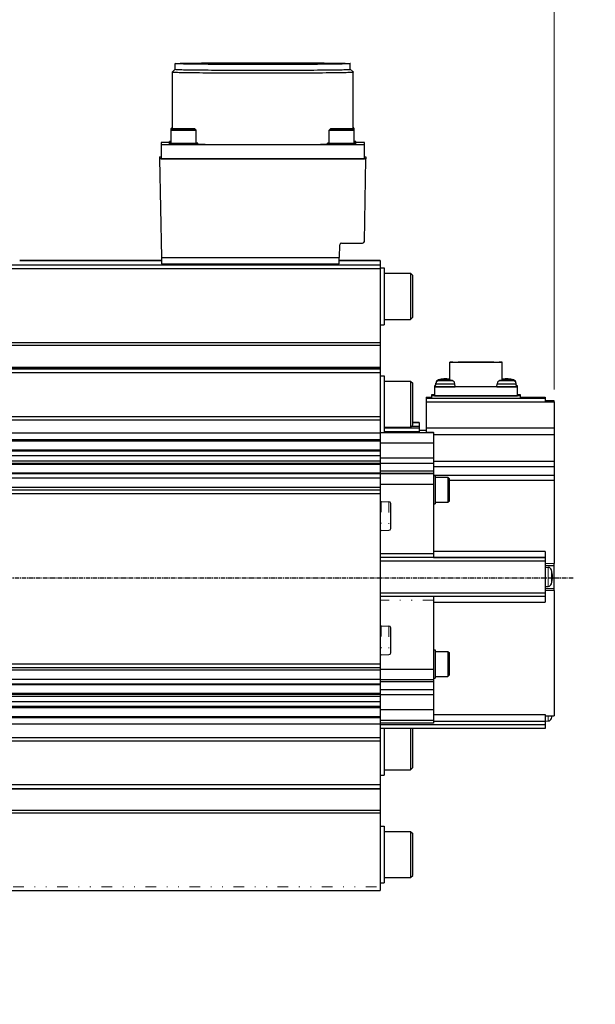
# Model space of a CAD drawing. Header units: inches. Extents: x 0 to 1685, y 0 to 1188.
# Tile 5 of 18: x 609 to 771, y 501 to 778. Entities that reach past the tile are written whole.
import ezdxf

# ---------------------------------------------------------------- set-up
doc = ezdxf.new("R2010")
doc.units = ezdxf.units.IN
doc.linetypes.add('CENTER', pattern=[2, 1.25, -0.25, 0.25, -0.25])
doc.linetypes.add('DASHEDBIDOT', pattern=[12.4, 3, -3, 0.2, -3, 0.2, -3])
doc.layers.add('ATA-CENTER', color=133, linetype='CENTER')
doc.layers.add('Layer0000', color=7, linetype='Continuous', lineweight=25)
doc.styles.get("Standard").update_dxf_attribs({"font": 'simplex.shx'})
doc.dimstyles.new('ata_A1', dxfattribs={"dimtxt": 4.2, "dimasz": 4.2, "dimexe": 2, "dimexo": 2, "dimgap": 2, "dimtad": 0, "dimtih": 1, "dimtoh": 1, "dimdec": 6, "dimdsep": 46, "dimtxsty": 'Standard', "dimcen": 0, "dimclrd": 252, "dimclre": 252, "dimclrt": 4, "dimadec": 6, "dimazin": 2, "dimtfac": 1, "dimtdec": 6, "dimtofl": 0, "dimtmove": 0, "dimatfit": 3, "dimfxl": 0, "dimtolj": 1, "dimtzin": 0, "dimlwd": 0, "dimlwe": 0, "dimarcsym": 0})

# ---------------------------------------------------------------- blocks, each defined once
blk = doc.blocks.new('*D9269')
at = {"layer": 'Defpoints', "color": 0}
for p in [(759.77, 810.31), (192.07, 715.96), (759.77, 669.96)]:
    blk.add_point(p, dxfattribs=at)
at = {"layer": 'Layer0000', "color": 252, "linetype": 'Continuous', "lineweight": 0}
for p, q in [((192.07, 719.96), (192.07, 814.31)), ((759.77, 673.96), (759.77, 814.31)), ((200.47, 810.31), (440.31, 810.31)), ((751.37, 810.31), (481.91, 810.31))]:
    blk.add_line(p, q, dxfattribs=at)
at = {"layer": 'Layer0000', "color": 252}
for points in [[(200.47, 811.71), (200.47, 808.91), (192.07, 810.31)], [(751.37, 808.91), (751.37, 811.71), (759.77, 810.31)]]:
    blk.add_solid(points, dxfattribs=at)
at = {"layer": 'Layer0000', "color": 4, "lineweight": 25, "insert": (461.11, 810.31), "char_height": 8.4, "attachment_point": 5}
blk.add_mtext('\\A1;567.7', dxfattribs=at)
blk = doc.blocks.new('*D9268')
at = {"layer": 'Defpoints', "color": 0}
for p in [(815.07, 841.79), (192.07, 715.96), (815.07, 500.96)]:
    blk.add_point(p, dxfattribs=at)
at = {"layer": 'Layer0000', "color": 252, "linetype": 'Continuous', "lineweight": 0}
for p, q in [((192.07, 719.96), (192.07, 845.79)), ((815.07, 504.96), (815.07, 845.79)), ((200.47, 841.79), (453.17, 841.79)), ((806.67, 841.79), (482.75, 841.79))]:
    blk.add_line(p, q, dxfattribs=at)
at = {"layer": 'Layer0000', "color": 252}
for points in [[(200.47, 843.19), (200.47, 840.39), (192.07, 841.79)], [(806.67, 840.39), (806.67, 843.19), (815.07, 841.79)]]:
    blk.add_solid(points, dxfattribs=at)
at = {"layer": 'Layer0000', "color": 4, "lineweight": 25, "insert": (457.17, 845.99), "char_height": 8.4, "attachment_point": 1}
blk.add_mtext('\\A1;623', dxfattribs=at)

msp = doc.modelspace()

# ---------------------------------------------------------------- linework, layer by layer
at = {"layer": 'ATA-CENTER'}
msp.add_line((173.9865691, 620.9585331), (765.0664616, 620.9585331), dxfattribs=at)
at = {"layer": 'Layer0000', "color": 7, "linetype": 'Continuous', "lineweight": 25}
for p, q in [((653.1351388, 764.0091387), (653.1351388, 765.5970529)), ((702.4071388, 764.0091387), (702.4071388, 765.5970529)), ((652.3711388, 747.2221451), (652.3711388, 763.24518)), ((652.3725348, 763.2479487), (653.1364704, 764.0118017)), ((703.1697427, 763.2479487), (702.4058071, 764.0118017)), ((703.1711388, 747.2221451), (703.1711388, 763.24518)), ((652.0461388, 746.8973694), (652.0461388, 747.3591111)), ((652.0461388, 743.2471883), (652.0461388, 746.8969911)), ((652.0463357, 747.3594972), (652.3711388, 747.6842651)), ((652.0463357, 746.8973772), (652.3963168, 747.2473204)), ((655.5461388, 747.2649792), (654.0461388, 747.2559757)), ((654.0461388, 747.2559757), (654.0461388, 747.2379686)), ((654.0461388, 747.2379686), (655.5461388, 747.228965)), ((657.0461388, 747.2559757), (655.5461388, 747.2649792)), ((655.5461388, 747.228965), (655.5461388, 747.2649792)), ((655.5461388, 747.228965), (657.0461388, 747.2379686)), ((657.0461388, 747.2379686), (657.0461388, 747.2559757)), ((659.0459418, 746.8973772), (658.6959608, 747.2473204)), ((659.0461388, 743.2471883), (659.0461388, 746.8969911)), ((696.4961388, 743.2471883), (696.4961388, 746.8969911)), ((696.4963357, 746.8973772), (696.8463168, 747.2473204)), ((699.9961388, 747.2649792), (698.4961388, 747.2559757)), ((698.4961388, 747.2559757), (698.4961388, 747.2379686)), ((698.4961388, 747.2379686), (699.9961388, 747.228965)), ((701.4961388, 747.2559757), (699.9961388, 747.2649792)), ((699.9961388, 747.228965), (699.9961388, 747.2649792)), ((699.9961388, 747.228965), (701.4961388, 747.2379686)), ((701.4961388, 747.2379686), (701.4961388, 747.2559757)), ((703.4959418, 746.8973772), (703.1459608, 747.2473204)), ((703.4959418, 747.3594972), (703.1711388, 747.6842651)), ((703.4961388, 746.8973694), (703.4961388, 747.3591111)), ((703.4961388, 743.2471883), (703.4961388, 746.8969911)), ((649.1711388, 743.395606), (649.1711388, 742.8009318)), ((651.5461388, 743.395606), (649.1711388, 743.395606)), ((649.1711388, 742.8009318), (649.1711388, 738.801148)), ((706.3711388, 742.8009318), (649.1711388, 742.8009318)), ((651.5461388, 743.3293289), (651.5461388, 743.7093084)), ((651.5461388, 742.8672089), (651.5461388, 743.2471883)), ((659.5461388, 742.8672089), (659.5461388, 743.2471883)), ((695.9961388, 742.8672089), (695.9961388, 743.2471883)), ((703.9961388, 743.3293289), (703.9961388, 743.7093084)), ((706.3711388, 743.395606), (703.9961388, 743.395606)), ((703.9961388, 742.8672089), (703.9961388, 743.2471883)), ((706.3711388, 742.8009318), (706.3711388, 743.395606)), ((706.3711388, 738.801148), (706.3711388, 742.8009318)), ((648.7711388, 739.3999807), (648.7711388, 738.7969894)), ((648.7711388, 739.3999807), (649.1711388, 739.3999807)), ((648.7711388, 738.7969894), (649.2546441, 711.1035131)), ((706.7711388, 738.7969894), (648.7711388, 738.7969894)), ((649.1711388, 738.801148), (706.3711388, 738.801148)), ((706.3660289, 715.5937292), (706.7711388, 738.7969894)), ((706.3711388, 739.3999807), (706.7711388, 739.3999807)), ((706.7711388, 739.3999807), (706.7711388, 738.7969894)), ((699.9357495, 715.1025711), (705.8661051, 715.1025711)), ((699.3745806, 711.1035131), (699.4358256, 714.611413)), ((609.3931388, 710.2031247), (649.2482637, 710.2031247)), ((649.2482635, 710.2030706), (609.3931388, 710.2030706)), ((649.250391, 711.1035131), (649.2461388, 709.3037819)), ((649.2461388, 709.3037819), (699.2711388, 709.3037819)), ((649.2546441, 711.1035131), (699.3745806, 711.1035131)), ((699.2711388, 709.3037819), (699.2711388, 711.1035131)), ((699.2711388, 710.2031247), (710.7711388, 710.2031247)), ((710.7711388, 710.2030706), (699.2711388, 710.2030706)), ((710.7711388, 710.2030706), (710.7711388, 708.9970881)), ((520.7711388, 708.9970881), (710.7711388, 708.9970881)), ((520.7711388, 707.9867457), (710.7711388, 707.9867457)), ((710.7711388, 708.9970881), (710.7711388, 707.9867457)), ((710.7711388, 708.1100435), (711.9711388, 708.1100435)), ((710.7711388, 707.9867457), (710.7711388, 687.1278005)), ((711.9711388, 708.1096111), (711.9711388, 692.1100435)), ((711.9711388, 706.6100435), (719.3461388, 706.6100435)), ((719.3461388, 706.6096922), (719.3461388, 693.6100435)), ((719.346139, 706.6100432), (719.9711388, 705.9850435)), ((719.9711388, 694.2350435), (719.9711388, 705.984726)), ((711.9711388, 693.6100435), (719.3461388, 693.6100435)), ((719.3461388, 693.6100435), (719.9711388, 694.2350435)), ((710.7711388, 692.1100435), (711.9711388, 692.1100435)), ((520.7711388, 687.1278005), (710.7711388, 687.1278005)), ((710.7711388, 687.1278005), (710.7711388, 686.3837807)), ((520.7711388, 686.3837807), (710.7711388, 686.3837807)), ((710.7711388, 686.3837807), (710.7711388, 680.2498192)), ((730.3711388, 676.6035978), (730.3711388, 681.6015926)), ((745.1711388, 676.6035978), (745.1711388, 681.6015926)), ((520.7711388, 680.2498192), (710.7711388, 680.2498192)), ((520.7711388, 679.9140294), (710.7711388, 679.9140294)), ((520.7711388, 679.6971597), (710.7711388, 679.6971597)), ((520.7711388, 678.6868173), (710.7711388, 678.6868173)), ((710.7711388, 680.2498192), (710.7711388, 679.9140294)), ((710.7711388, 679.9140294), (710.7711388, 679.6971597)), ((710.7711388, 679.6971597), (710.7711388, 678.6868173)), ((710.7711388, 678.6868173), (710.7711388, 666.264839)), ((710.7711388, 677.7912678), (711.9711388, 677.7912678)), ((711.9711388, 677.7908354), (711.9711388, 661.7912678)), ((711.9711388, 676.2912678), (719.3461388, 676.2912678)), ((719.3461388, 676.2909165), (719.3461388, 663.2912678)), ((719.346139, 676.2912675), (719.9711388, 675.6662677)), ((719.9711388, 663.9162678), (719.9711388, 675.6659502)), ((726.0711388, 674.923598), (726.0711388, 674.6803222)), ((726.3939302, 674.923598), (726.0711388, 674.923598)), ((726.0711388, 674.6803222), (726.0711388, 672.1804573)), ((749.4711388, 674.6803222), (726.0711388, 674.6803222)), ((726.39114, 674.8917078), (726.4652645, 675.7389094)), ((726.39114, 674.7122659), (726.4652645, 675.5594675)), ((731.8911387, 674.7122394), (731.8170141, 675.5594422)), ((743.65114, 674.7122659), (743.7252645, 675.5594675)), ((749.1511387, 674.8916813), (749.0770141, 675.7388841)), ((749.1511387, 674.7122394), (749.0770141, 675.5594422)), ((749.4711388, 674.923598), (749.1483462, 674.923598)), ((749.4711388, 674.6803222), (749.4711388, 674.923598)), ((749.4711388, 672.1804573), (749.4711388, 674.6803222)), ((723.7711388, 671.7373403), (725.2711388, 671.7373403)), ((723.7711388, 671.7372862), (725.2711388, 671.7372862)), ((723.7711388, 671.7372862), (723.7711388, 671.4669798)), ((723.7711388, 671.4669798), (723.7711388, 670.4566374)), ((723.7711388, 671.4669798), (757.2711388, 671.4669798)), ((723.7711388, 670.4566374), (723.7711388, 663.1418322)), ((723.7711388, 670.4566374), (757.2711388, 670.4566374)), ((725.2711388, 672.4320502), (725.2711388, 672.1721402)), ((726.0711388, 672.4320502), (725.2711388, 672.4320502)), ((725.2711388, 672.1721402), (725.2711388, 671.472178)), ((750.2711388, 672.1721402), (725.2711388, 672.1721402)), ((725.2711388, 671.472178), (750.2711388, 671.472178)), ((726.0711388, 672.1804573), (749.4711388, 672.1804573)), ((750.2711388, 672.4320502), (749.4711388, 672.4320502)), ((750.2711388, 672.1721402), (750.2711388, 672.4320502)), ((750.2711388, 671.472178), (750.2711388, 672.1721402)), ((750.2711388, 671.7373403), (757.2711388, 671.7373403)), ((750.2711388, 671.7372862), (757.2711388, 671.7372862)), ((757.2711388, 671.7372862), (757.2711388, 671.4669798)), ((757.2711388, 671.4669798), (757.2711388, 670.4566374)), ((759.7711388, 670.7477367), (757.2711388, 670.7477367)), ((757.2711388, 670.6411736), (759.7711388, 670.6411736)), ((757.2711388, 670.5632006), (759.7711388, 670.5632006)), ((757.2711388, 670.4566374), (759.7711388, 670.4566374)), ((759.7711388, 670.6411736), (759.7711388, 670.7477367)), ((759.7711388, 670.5632006), (759.7711388, 670.6411736)), ((759.7711388, 670.4566374), (759.7711388, 670.5632006)), ((759.7711388, 670.4566374), (759.7711388, 663.1418322)), ((710.7711388, 666.264839), (520.7711388, 666.264839)), ((520.7711388, 665.4040586), (710.7711388, 665.4040586)), ((710.7711388, 666.264839), (710.7711388, 665.4040586)), ((710.7711388, 665.4040586), (710.7711388, 661.7029933)), ((711.9711388, 663.2912678), (719.3461388, 663.2912678)), ((721.7711388, 663.0454122), (711.9711388, 663.0454122)), ((721.7711388, 662.0350698), (711.9711388, 662.0350698)), ((719.3461388, 663.2912678), (719.9711388, 663.9162678)), ((721.7711388, 663.5453852), (719.6002562, 663.5453852)), ((721.7711388, 664.6493492), (719.9711388, 664.6493492)), ((721.7711388, 664.6492951), (719.9711388, 664.6492951)), ((721.7711388, 664.5557275), (719.9711388, 664.5557275)), ((721.7711388, 664.6492951), (721.7711388, 664.5557275)), ((721.7711388, 664.5557275), (721.7711388, 663.5453852)), ((721.7711388, 663.5453852), (721.7711388, 663.0454122)), ((721.7711388, 663.0454122), (721.7711388, 662.0350698)), ((723.7711388, 662.373115), (721.7711388, 662.373115)), ((723.7711388, 662.3729529), (721.7711388, 662.3729529)), ((723.7711388, 663.1418322), (723.7711388, 661.9530556)), ((723.7711388, 663.1418322), (759.7711388, 663.1418322)), ((759.7711388, 663.1418322), (759.7711388, 661.261411)), ((520.7711388, 661.7029933), (710.7711388, 661.7029933)), ((520.7711388, 659.8343703), (710.7711388, 659.8343703)), ((520.7711388, 659.4525495), (710.7711388, 659.4525495)), ((710.7711388, 661.7912678), (711.9711388, 661.7912678)), ((710.7711388, 661.7029933), (710.7711388, 659.8343703)), ((710.7711388, 659.8343703), (710.7711388, 659.4525495)), ((710.7711388, 659.4525495), (710.7711388, 656.9493627)), ((711.9711388, 661.83234), (725.7711388, 661.83234)), ((723.7711388, 661.9530556), (725.7711388, 661.9530556)), ((725.7711388, 661.83234), (725.7711388, 661.9530556)), ((725.7711388, 661.83234), (725.7711388, 658.8013129)), ((725.7711388, 661.261411), (759.7711388, 661.261411)), ((759.7711388, 661.261411), (759.7711388, 653.7464848)), ((520.7711388, 656.9493627), (710.7711388, 656.9493627)), ((520.7711388, 656.7139183), (710.7711388, 656.7139183)), ((725.7711388, 658.8013129), (710.7711388, 658.8013129)), ((710.7711388, 656.9493627), (710.7711388, 656.7139183)), ((710.7711388, 656.7139183), (710.7711388, 655.3332277)), ((725.7711388, 658.8013129), (725.7711388, 654.6069446)), ((520.7711388, 655.3332277), (710.7711388, 655.3332277)), ((520.7711388, 653.8731223), (710.7711388, 653.8731223)), ((710.7711388, 655.3332277), (710.7711388, 653.8731223)), ((725.7711388, 654.6069446), (710.7711388, 654.6069446)), ((710.7711388, 653.8731223), (710.7711388, 653.2411154)), ((725.7711388, 654.6069446), (725.7711388, 653.1364236)), ((725.7711388, 653.7464848), (759.7711388, 653.7464848)), ((759.7711388, 653.7464848), (759.7711388, 652.2184633)), ((520.7711388, 653.2411154), (710.7711388, 653.2411154)), ((520.7711388, 652.9529007), (710.7711388, 652.9529007)), ((710.7711388, 653.2411154), (710.7711388, 652.9529007)), ((725.7711388, 653.1364236), (710.7711388, 653.1364236)), ((710.7711388, 652.9529007), (710.7711388, 650.449714)), ((725.7711388, 653.1364236), (725.7711388, 650.9095598)), ((725.7711388, 652.2184633), (759.7711388, 652.2184633)), ((759.7711388, 652.2184633), (759.7711388, 649.7784181)), ((520.7711388, 650.449714), (710.7711388, 650.449714)), ((520.7711388, 650.3372067), (710.7711388, 650.3372067)), ((520.7711388, 649.0279239), (710.7711388, 649.0279239)), ((725.7711388, 650.9095598), (710.7711388, 650.9095598)), ((710.7711388, 650.449714), (710.7711388, 650.3372067)), ((710.7711388, 650.3372067), (710.7711388, 649.0279239)), ((725.7711388, 650.2570116), (710.7711388, 650.2570116)), ((725.7711388, 650.2134029), (710.7711388, 650.2134029)), ((710.7711388, 649.0279239), (710.7711388, 646.4340613)), ((725.7711388, 650.9095598), (725.7711388, 650.2570116)), ((725.7711388, 650.2570116), (725.7711388, 650.2134029)), ((725.7711388, 650.2134029), (725.7711388, 647.1823758)), ((725.7711388, 649.7784181), (759.7711388, 649.7784181)), ((725.7711388, 649.7240425), (726.2711388, 649.7240425)), ((726.2711388, 649.7238263), (726.2711388, 641.7240425)), ((726.2711388, 649.2240425), (729.8711388, 649.2240425)), ((729.8711388, 649.2238533), (729.8711388, 642.2240425)), ((729.8711465, 649.2240347), (730.2711464, 648.8240349)), ((730.2711388, 642.6240425), (730.2711388, 648.823875)), ((730.2711388, 648.4057506), (759.7711388, 648.4057506)), ((759.7711388, 649.7784181), (759.7711388, 648.4057506)), ((759.7711388, 648.4057506), (759.7711388, 624.9922007)), ((520.7711388, 646.4340613), (710.7711388, 646.4340613)), ((520.7711388, 645.7153071), (710.7711388, 645.7153071)), ((520.7711388, 645.6989972), (710.7711388, 645.6989972)), ((725.7711388, 647.1823758), (710.7711388, 647.1823758)), ((710.7711388, 646.4340613), (710.7711388, 645.7153071)), ((710.7711388, 645.7153071), (710.7711388, 645.6989972)), ((710.7711388, 645.6989972), (710.7711388, 644.6886548)), ((725.7711388, 647.1823758), (725.7711388, 645.6824569)), ((725.7711388, 645.6824569), (725.7711388, 627.6834297)), ((520.7711388, 644.6886548), (710.7711388, 644.6886548)), ((710.7711388, 644.6886548), (710.7711388, 596.691249)), ((711.065903, 642.3921722), (713.279865, 642.3535274)), ((713.7711388, 634.8363161), (713.7711388, 641.8533986)), ((725.7711388, 641.7240425), (726.2711388, 641.7240425)), ((726.2711388, 642.2240425), (729.8711388, 642.2240425)), ((729.8711474, 642.2240511), (730.2711464, 642.6240501)), ((711.065903, 634.2977321), (713.279865, 634.3363769)), ((725.7711388, 627.6834297), (710.7711388, 627.6834297)), ((725.7711388, 626.6730873), (710.7711388, 626.6730873)), ((757.2711388, 626.6678891), (710.7711388, 626.6678891)), ((757.2711388, 628.3388263), (725.7711388, 628.3388264)), ((725.7711388, 627.6834297), (725.7711388, 626.6730873)), ((725.7711388, 626.6786061), (757.2711388, 626.6786061)), ((757.2711388, 628.3388263), (757.2711388, 626.6786061)), ((757.2711388, 626.6786061), (757.2711388, 626.6678891)), ((757.2711388, 626.6678891), (757.2711388, 625.6575468)), ((757.2711388, 625.6575468), (710.7711388, 625.6575468)), ((757.2711388, 625.6575468), (757.2711388, 616.6580332)), ((757.2711388, 624.4495119), (759.7711388, 624.4495119)), ((757.2711395, 623.9571728), (758.1183884, 623.8830481)), ((759.7711388, 624.4495119), (759.7711388, 624.9922007)), ((759.7711388, 617.9573485), (759.7711388, 624.4495119)), ((757.2711388, 617.9498632), (759.7711388, 617.9498632)), ((757.2711395, 618.4571729), (758.1183877, 618.5312975)), ((759.7711388, 617.9498632), (759.7711388, 617.9573485)), ((759.7711388, 617.3968258), (759.7711388, 617.9498632)), ((757.2711388, 616.6580332), (710.7711388, 616.6580332)), ((757.2711388, 615.6684296), (710.7711388, 615.6684296)), ((725.7711388, 615.6684296), (725.7711388, 614.6841323)), ((757.2711388, 616.6580332), (757.2711388, 615.6684296)), ((757.2711388, 615.6684296), (757.2711388, 614.0598862)), ((759.7711388, 617.3968258), (759.7711388, 582.0997944)), ((725.7711388, 614.6841323), (725.7711388, 596.685105)), ((725.7711388, 614.0598862), (757.2711388, 614.0598862)), ((711.065903, 607.3940638), (713.279865, 607.3554189)), ((713.7711388, 599.8382077), (713.7711388, 606.8552901)), ((711.065903, 599.2996236), (713.279865, 599.3382685)), ((725.7711388, 600.7266907), (726.2711388, 600.7266907)), ((726.2711388, 600.7264745), (726.2711388, 592.7266907)), ((726.2711388, 600.2266907), (729.8711388, 600.2266907)), ((729.8711388, 600.2265015), (729.8711388, 593.2266907)), ((729.8711465, 600.2266829), (730.2711464, 599.826683)), ((730.2711388, 593.6266907), (730.2711388, 599.8265231)), ((710.7711388, 596.691249), (520.7711388, 596.691249)), ((520.7711388, 595.7016454), (710.7711388, 595.7016454)), ((710.7711388, 596.691249), (710.7711388, 595.7016454)), ((710.7711388, 595.7016454), (710.7711388, 595.019147)), ((725.7711388, 596.685105), (725.7711388, 595.1851861)), ((520.7711388, 595.019147), (710.7711388, 595.019147)), ((725.7711388, 595.1851861), (710.7711388, 595.1851861)), ((710.7711388, 595.019147), (710.7711388, 592.4425523)), ((725.7711388, 595.1851861), (725.7711388, 592.2163753)), ((726.2711388, 593.2266907), (729.8711388, 593.2266907)), ((729.8711474, 593.2266992), (730.2711464, 593.6266983)), ((520.7711388, 592.4425523), (710.7711388, 592.4425523)), ((520.7711388, 591.1148425), (710.7711388, 591.1148425)), ((520.7711388, 590.9562515), (710.7711388, 590.9562515)), ((710.7711388, 592.4425523), (710.7711388, 591.1148425)), ((725.7711388, 592.2163753), (710.7711388, 592.2163753)), ((725.7711388, 591.638038), (710.7711388, 591.638038)), ((710.7711388, 591.1148425), (710.7711388, 590.9562515)), ((710.7711388, 590.9562515), (710.7711388, 588.4530647)), ((725.7711388, 592.7266907), (726.2711388, 592.7266907)), ((725.7711388, 592.2163753), (725.7711388, 591.638038)), ((725.7711388, 591.638038), (725.7711388, 589.4570029)), ((520.7711388, 588.4530647), (710.7711388, 588.4530647)), ((520.7711388, 588.2486), (710.7711388, 588.2486)), ((520.7711388, 587.6345984), (710.7711388, 587.6345984)), ((725.7711388, 589.4570029), (710.7711388, 589.4570029)), ((710.7711388, 588.4530647), (710.7711388, 588.2486)), ((710.7711388, 588.2486), (710.7711388, 587.6345984)), ((725.7711388, 587.9997346), (710.7711388, 587.9997346)), ((710.7711388, 587.6345984), (710.7711388, 586.1870404)), ((725.7711388, 589.4570029), (725.7711388, 587.9997346)), ((725.7711388, 587.9997346), (725.7711388, 583.8053662)), ((520.7711388, 586.1870404), (710.7711388, 586.1870404)), ((520.7711388, 584.7884867), (710.7711388, 584.7884867)), ((710.7711388, 586.1870404), (710.7711388, 584.7884867)), ((710.7711388, 584.7884867), (710.7711388, 584.4566028)), ((520.7711388, 584.4566028), (710.7711388, 584.4566028)), ((520.7711388, 581.953416), (710.7711388, 581.953416)), ((710.7711388, 584.4566028), (710.7711388, 581.953416)), ((725.7711388, 583.8053662), (710.7711388, 583.8053662)), ((710.7711388, 581.953416), (710.7711388, 581.6825454)), ((725.7711388, 583.8053662), (725.7711388, 580.8365554)), ((725.7711388, 582.5308559), (757.2711388, 582.5308559)), ((757.2711388, 582.5308559), (757.2711388, 580.5807039)), ((757.2711388, 582.0979664), (759.7711388, 582.0979664)), ((759.7711388, 582.0979664), (759.7711388, 582.0997944)), ((520.7711388, 581.6825454), (710.7711388, 581.6825454)), ((520.7711388, 579.8230494), (710.7711388, 579.8230494)), ((710.7711388, 581.6825454), (710.7711388, 579.8230494)), ((725.7711388, 580.8365554), (710.7711388, 580.8365554)), ((725.7711388, 580.0498978), (710.7711388, 580.0498978)), ((710.7711388, 579.8230494), (710.7711388, 575.9862416)), ((757.2711388, 579.5499249), (710.7711388, 579.5499249)), ((725.7711388, 580.8365554), (725.7711388, 580.0498978)), ((725.7711388, 580.5807039), (757.2711388, 580.5807039)), ((757.2711388, 580.5807039), (757.2711388, 579.5499249)), ((757.2711388, 579.5499249), (757.2711388, 578.5603213)), ((757.2711395, 580.6069025), (758.1183877, 580.6810271)), ((757.2711388, 578.5603213), (710.7711388, 578.5603213)), ((711.9711388, 578.5603213), (711.9711388, 565.4184027)), ((719.3461388, 578.5603213), (719.3461388, 566.9184027)), ((719.9711388, 567.5434027), (719.9711388, 578.5603213)), ((520.7711388, 575.9862416), (710.7711388, 575.9862416)), ((520.7711388, 575.1150648), (710.7711388, 575.1150648)), ((710.7711388, 575.9862416), (710.7711388, 575.1150648)), ((710.7711388, 575.1150648), (710.7711388, 562.6930865)), ((710.7711388, 565.4184027), (711.9711388, 565.4184027)), ((711.9711388, 566.9184027), (719.3461388, 566.9184027)), ((719.3461388, 566.9184027), (719.9711388, 567.5434027)), ((710.7711388, 562.6930865), (520.7711388, 562.6930865)), ((710.7711388, 562.6930865), (710.7711388, 561.7034829)), ((520.7711388, 561.7034829), (710.7711388, 561.7034829)), ((520.7711388, 561.6000169), (710.7711388, 561.6000169)), ((710.7711388, 561.7034828), (710.7711388, 561.6000169)), ((710.7711388, 561.6000169), (710.7711388, 555.5922921)), ((520.7711388, 555.5922921), (710.7711388, 555.5922921)), ((520.7711388, 554.8550946), (710.7711388, 554.8550946)), ((710.7711388, 555.5922921), (710.7711388, 554.8550946)), ((710.7711388, 554.8550946), (710.7711388, 533.9961494)), ((710.7711388, 551.099627), (711.9711388, 551.099627)), ((711.9711388, 551.0991946), (711.9711388, 535.099627)), ((711.9711388, 549.599627), (719.3461388, 549.599627)), ((719.3461388, 549.5992757), (719.3461388, 536.599627)), ((719.346139, 549.5996268), (719.9711388, 548.974627)), ((719.9711388, 537.224627), (719.9711388, 548.9743095)), ((710.7711388, 535.099627), (711.9711388, 535.099627)), ((711.9711388, 536.599627), (719.3461388, 536.599627)), ((719.3461388, 536.599627), (719.9711388, 537.224627)), ((520.7711388, 533.0065458), (710.7711388, 533.0065458)), ((710.7711388, 533.9961494), (710.7711388, 533.0065458))]:
    msp.add_line(p, q, dxfattribs=at)
at = {"layer": 'Layer0000', "color": 251, "linetype": 'DASHEDBIDOT', "lineweight": 18}
for p, q in [((711.065903, 642.3919535), (711.065903, 634.2977321)), ((713.279865, 642.3533107), (713.279865, 634.3363769)), ((759.7711388, 624.9922007), (757.2711388, 624.9922007)), ((758.1183876, 623.8830482), (758.1183876, 621.1793534)), ((758.1183876, 621.1793534), (758.1183876, 618.5312975)), ((758.9912474, 621.1867998), (758.9912474, 623.1668003)), ((758.9912474, 619.2475291), (758.9912474, 621.1867996)), ((757.2711388, 617.9573485), (759.7711388, 617.9573485)), ((757.2711388, 617.3968258), (759.7711388, 617.3968258)), ((725.7711388, 614.6841323), (710.7711388, 614.6841323)), ((711.065903, 607.393845), (711.065903, 599.2996236)), ((713.279865, 607.3552023), (713.279865, 599.3382685)), ((759.7711388, 582.0997944), (757.2711388, 582.0997944)), ((758.1183876, 582.0979664), (758.1183876, 580.6810271)), ((758.9912474, 581.397292), (758.9912474, 582.0979664)), ((520.7711388, 533.9961494), (710.7711388, 533.9961494))]:
    msp.add_line(p, q, dxfattribs=at)
at = {"layer": 'Layer0000', "color": 7, "linetype": 'Continuous', "lineweight": 25}
for centre, radius, start, end in [((652.3751095, 763.2449105), 0.0039799, 130.74961889, 176.116562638), ((703.167168, 763.2449105), 0.0039799, 3.883437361, 49.250381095), ((652.3313307, 749.9555035), 2.6120084, 263.731667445, 270.873244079), ((703.2109468, 749.9555035), 2.6120084, 269.126755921, 276.268332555), ((651.982482, 739.0914643), 4.6384134, 89.213658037, 95.397890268), ((651.982482, 748.3271524), 4.6384134, 264.602109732, 270.786341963), ((651.982482, 747.9471729), 4.6384134, 264.602109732, 270.786341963), ((651.982482, 738.6293443), 4.6384134, 89.213658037, 95.397890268), ((659.1097955, 738.6293443), 4.6384134, 84.602109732, 90.786341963), ((696.432482, 738.6293443), 4.6384134, 89.213658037, 95.397890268), ((703.5597955, 739.0914643), 4.6384134, 84.602109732, 90.786341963), ((703.5597955, 748.3271524), 4.6384134, 269.213658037, 275.397890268), ((703.5597955, 747.9471729), 4.6384134, 269.213658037, 275.397890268), ((703.5597955, 738.6293443), 4.6384134, 84.602109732, 90.786341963), ((699.935692, 714.6026275), 0.4999436, 89.993415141, 178.993094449), ((705.8661626, 715.6025146), 0.4999436, 269.993411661, 358.993094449), ((727.4623817, 675.6513169), 1.000957, 106.220808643, 174.979586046), ((727.4623817, 675.471875), 1.000957, 106.220808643, 174.979586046), ((729.1260614, 754.3968631), 77.988854, 268.571269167, 271.449975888), ((729.1411388, 669.8919513), 7, 79.879772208, 106.246260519), ((729.1411388, 669.7125094), 7, 73.753759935, 106.246260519), ((730.819896, 675.471875), 1.000957, 5.020318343, 73.7787172), ((744.7223817, 675.471875), 1.000957, 106.220808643, 174.979586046), ((746.3860614, 754.3968631), 77.988854, 268.571269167, 271.449975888), ((746.4011388, 669.7125094), 7, 73.753759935, 106.246260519), ((746.4011388, 669.8919513), 7, 73.753759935, 100.120227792), ((748.079896, 675.6513169), 1.000957, 5.020318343, 73.7787172), ((748.079896, 675.471875), 1.000957, 5.020318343, 73.7787172), ((726.4051814, 674.9224449), 0.0338173, 245.464999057, 272.358398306), ((749.1370952, 674.9224483), 0.0338208, 267.641632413, 294.534182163), ((711.0711388, 642.6921265), 0.3, 180.001536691, 269.000008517), ((713.2711388, 641.8536035), 0.5, 0.00150966, 88.999929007), ((713.2711388, 634.8363008), 0.5, 271.000060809, 0.000112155), ((711.0711388, 633.9977778), 0.3, 90.999997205, 179.999637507), ((758.0312319, 622.8868535), 1, 16.255826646, 84.999833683), ((752.2711388, 621.2071729), 7, 343.742882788, 16.256985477), ((758.0312319, 619.5274922), 1, 275.000077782, 343.741961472), ((711.0711388, 607.6940181), 0.3, 180.001536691, 269.000008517), ((713.2711388, 606.8554951), 0.5, 0.00150966, 88.999929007), ((711.0711388, 598.9996693), 0.3, 90.999997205, 179.999637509), ((713.2711388, 599.8381923), 0.5, 271.000060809, 0.000112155), ((752.2711388, 583.3569024), 7, 343.743116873, 349.639093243), ((758.0312319, 581.6772218), 1, 275.00005915, 343.743481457)]:
    msp.add_arc(centre, radius, start, end, dxfattribs=at)
at = {"layer": 'Layer0000', "color": 251, "linetype": 'DASHEDBIDOT', "lineweight": 18}
for centre, radius, start, end in [((727.1828349, 676.6108584), 0.0015667, 92.832420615, 147.648326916), ((727.1828349, 676.4314165), 0.0015667, 92.8324206, 147.648326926), ((727.7630831, 687.1372767), 10.5416336, 266.837534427, 270.582906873), ((744.4428349, 676.4314165), 0.0015667, 92.83242055, 147.648326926), ((747.8029531, 685.6155467), 9.0203094, 269.167853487, 273.537377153), ((726.4933216, 675.8284672), 0.0938743, 252.609015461, 271.935001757), ((749.0489559, 675.8284672), 0.0938743, 268.064998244, 287.39098454)]:
    msp.add_arc(centre, radius, start, end, dxfattribs=at)
at = {"layer": 'Layer0000', "color": 7, "linetype": 'Continuous', "lineweight": 25}
for points, weights, knots in [([(653.1351388, 765.5970529), (653.1351388, 765.8531786), (677.7711388, 765.8531786), (702.4071388, 765.8531786), (702.4071388, 765.5970529)], [1, 0.707106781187, 1, 0.707106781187, 1], [0, 0, 0, 0.5, 0.5, 1, 1, 1]), ([(702.4071388, 765.5970529), (702.4071388, 765.3409271), (677.7711388, 765.3409271), (653.1351388, 765.3409271), (653.1351388, 765.5970529)], [1, 0.707106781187, 1, 0.707106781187, 1], [0, 0, 0, 0.5, 0.5, 1, 1, 1]), ([(652.3711388, 763.24518), (652.3711388, 762.9811114), (677.7711388, 762.9811114), (703.1711388, 762.9811114), (703.1711388, 763.24518)], [1, 0.707106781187, 1, 0.707106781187, 1], [0, 0, 0, 0.5, 0.5, 1, 1, 1]), ([(653.1351388, 764.0091387), (653.1351388, 763.753013), (677.7711388, 763.753013), (702.4071388, 763.753013), (702.4071388, 764.0091387)], [1, 0.707106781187, 1, 0.707106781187, 1], [0, 0, 0, 0.5, 0.5, 1, 1, 1]), ([(652.0461388, 746.8969911), (652.0461388, 746.8606037), (655.5461388, 746.8606037), (659.0461388, 746.8606037), (659.0461388, 746.8969911)], [1, 0.707106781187, 1, 0.707106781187, 1], [0, 0, 0, 0.5, 0.5, 1, 1, 1]), ([(652.396309, 747.2473126), (652.4287207, 747.2797208), (655.5461388, 747.2797208), (658.6635568, 747.2797208), (658.6959685, 747.2473126)], [0.995734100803, 0.709255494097, 1, 0.709255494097, 0.995734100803], [0.00366808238, 0.00366808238, 0.00366808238, 0.5, 0.5, 0.99633191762, 0.99633191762, 0.99633191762]), ([(658.6961388, 747.2469721), (658.6961388, 747.2142235), (655.5461388, 747.2142235), (652.3961388, 747.2142235), (652.3961388, 747.2469721)], [1, 0.707106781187, 1, 0.707106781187, 1], [0, 0, 0, 0.5, 0.5, 1, 1, 1]), ([(696.4961388, 746.8969911), (696.4961388, 746.8606037), (699.9961388, 746.8606037), (703.4961388, 746.8606037), (703.4961388, 746.8969911)], [1, 0.707106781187, 1, 0.707106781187, 1], [0, 0, 0, 0.5, 0.5, 1, 1, 1]), ([(696.846309, 747.2473126), (696.8787207, 747.2797208), (699.9961388, 747.2797208), (703.1135568, 747.2797208), (703.1459685, 747.2473126)], [0.995734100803, 0.709255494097, 1, 0.709255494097, 0.995734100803], [0.00366808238, 0.00366808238, 0.00366808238, 0.5, 0.5, 0.99633191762, 0.99633191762, 0.99633191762]), ([(703.1461388, 747.2469721), (703.1461388, 747.2142235), (699.9961388, 747.2142235), (696.8461388, 747.2142235), (696.8461388, 747.2469721)], [1, 0.707106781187, 1, 0.707106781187, 1], [0, 0, 0, 0.5, 0.5, 1, 1, 1]), ([(651.5461388, 743.2471883), (651.5461388, 743.2056027), (655.5461388, 743.2056027), (659.5461388, 743.2056027), (659.5461388, 743.2471883)], [1, 0.707106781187, 1, 0.707106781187, 1], [0, 0, 0, 0.5, 0.5, 1, 1, 1]), ([(651.5461388, 742.8672089), (651.5461388, 742.8256232), (655.5461388, 742.8256232), (659.5461388, 742.8256232), (659.5461388, 742.8672089)], [1, 0.707106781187, 1, 0.707106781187, 1], [0, 0, 0, 0.5, 0.5, 1, 1, 1]), ([(652.0461388, 743.2471883), (652.0461388, 743.2108009), (655.5461388, 743.2108009), (659.0461388, 743.2108009), (659.0461388, 743.2471883)], [1, 0.707106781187, 1, 0.707106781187, 1], [0, 0, 0, 0.5, 0.5, 1, 1, 1]), ([(659.5461388, 742.914335), (667.0286753, 742.8342003), (677.7711388, 742.8342003), (688.5136023, 742.8342003), (695.9961388, 742.914335)], [0.853600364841, 0.850930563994, 1, 0.850930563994, 0.853600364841], [0.24552255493, 0.24552255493, 0.24552255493, 0.5, 0.5, 0.75447744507, 0.75447744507, 0.75447744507]), ([(695.9961388, 743.2471883), (695.9961388, 743.2056027), (699.9961388, 743.2056027), (703.9961388, 743.2056027), (703.9961388, 743.2471883)], [1, 0.707106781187, 1, 0.707106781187, 1], [0, 0, 0, 0.5, 0.5, 1, 1, 1]), ([(695.9961388, 742.8672089), (695.9961388, 742.8256232), (699.9961388, 742.8256232), (703.9961388, 742.8256232), (703.9961388, 742.8672089)], [1, 0.707106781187, 1, 0.707106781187, 1], [0, 0, 0, 0.5, 0.5, 1, 1, 1]), ([(696.4961388, 743.2471883), (696.4961388, 743.2108009), (699.9961388, 743.2108009), (703.4961388, 743.2108009), (703.4961388, 743.2471883)], [1, 0.707106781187, 1, 0.707106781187, 1], [0, 0, 0, 0.5, 0.5, 1, 1, 1]), ([(730.3711388, 681.6015926), (730.3711388, 681.678526), (737.7711388, 681.678526), (745.1711388, 681.678526), (745.1711388, 681.6015926)], [1, 0.707106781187, 1, 0.707106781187, 1], [0, 0, 0, 0.5, 0.5, 1, 1, 1]), ([(745.1711388, 681.6015926), (745.1711388, 681.5246592), (737.7711388, 681.5246592), (730.3711388, 681.5246592), (730.3711388, 681.6015926)], [1, 0.707106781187, 1, 0.707106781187, 1], [0, 0, 0, 0.5, 0.5, 1, 1, 1]), ([(726.3911388, 674.7122391), (726.3911388, 674.683649), (729.1411388, 674.683649), (731.8911388, 674.683649), (731.8911388, 674.7122391)], [1, 0.707106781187, 1, 0.707106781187, 1], [0, 0, 0, 0.5, 0.5, 1, 1, 1]), ([(726.4652634, 675.5594422), (726.4652634, 675.5316228), (729.1411388, 675.5316228), (731.8170141, 675.5316228), (731.8170141, 675.5594422)], [1, 0.707106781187, 1, 0.707106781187, 1], [0, 0, 0, 0.5, 0.5, 1, 1, 1]), ([(731.887371, 674.755302), (734.1086022, 674.7250267), (737.7711388, 674.7250267), (741.4336742, 674.7250267), (743.6549053, 674.755302)], [0.85738386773, 0.829868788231, 1, 0.829868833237, 0.857383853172], [0.2095678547, 0.2095678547, 0.2095678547, 0.5, 0.5, 0.79043206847, 0.79043206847, 0.79043206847]), ([(743.6511388, 674.7122391), (743.6511388, 674.683649), (746.4011388, 674.683649), (749.1511388, 674.683649), (749.1511388, 674.7122391)], [1, 0.707106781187, 1, 0.707106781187, 1], [0, 0, 0, 0.5, 0.5, 1, 1, 1]), ([(743.7252634, 675.5594422), (743.7252634, 675.5316228), (746.4011388, 675.5316228), (749.0770141, 675.5316228), (749.0770141, 675.5594422)], [1, 0.707106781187, 1, 0.707106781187, 1], [0, 0, 0, 0.5, 0.5, 1, 1, 1])]:
    msp.add_rational_spline(points, weights, degree=2, knots=knots, dxfattribs=at)

# ---------------------------------------------------------------- dimensions: what is measured, and where the dimension line sits
dim = msp.add_linear_dim(base=(815.0711389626, 841.7933769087), p1=(192.0711389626, 715.9585330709), p2=(815.0711389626, 500.9585330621), angle=180, dimstyle='ata_A1', override={"dimscale": 2, "dimtol": 0, "dimlim": 0, "dimtp": 0, "dimtm": 0, "dimtfac": 0.5, "dimtdec": 6, "dimtolj": 1, "dimtzin": 0}, dxfattribs=at)
dim.commit()
dim.dimension.update_dxf_attribs({"geometry": '*D9268', "text_midpoint": (467.9595163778, 841.7933769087), "dimtype": 160})
dim = msp.add_linear_dim(base=(759.7711387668, 810.3083454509), p1=(192.0711389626, 715.9585330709), p2=(759.7711387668, 669.9585335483), dimstyle='ata_A1', override={"dimscale": 2, "dimtfac": 0.5, "dimtfill": 0}, dxfattribs=at)
dim.commit()
dim.dimension.update_dxf_attribs({"geometry": '*D9269', "text_midpoint": (461.1144824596, 810.3083454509), "dimtype": 160})

doc.saveas('drawing.dxf')
